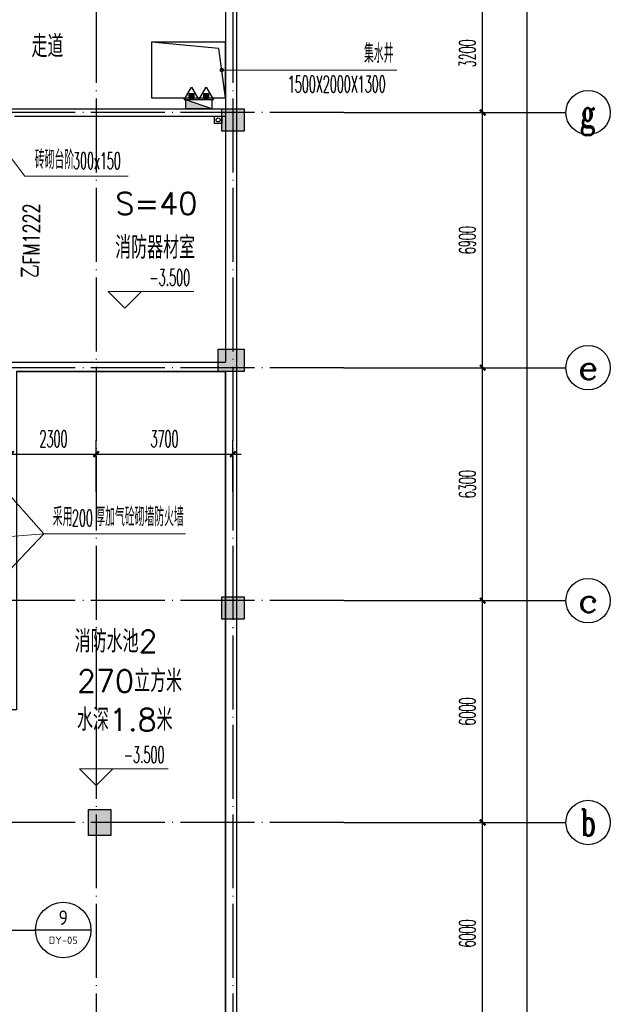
# Model space of a CAD drawing. Extents: x 1779708 to 7299578, y -1121471 to 88434.
# Tile 69 of 256: x 4207954 to 4223917, y -959860 to -933232. Entities that reach past the tile are written whole.
import ezdxf
from ezdxf.enums import TextEntityAlignment as Align

# ---------------------------------------------------------------- set-up
doc = ezdxf.new("R2010")
doc.units = 0
doc.header["$LTSCALE"] = 1000
doc.header["$MEASUREMENT"] = 0
doc.linetypes.add('DASH', pattern=[0.35, 0.25, -0.1])
doc.linetypes.add('DOTE', pattern=[2.42, 2, -0.2, 0.02, -0.2])
doc.layers.get('0').update_dxf_attribs({"linetype": 'CONTINUOUS'})
doc.layers.get('Defpoints').update_dxf_attribs({"linetype": 'CONTINUOUS'})
for name, color, linetype in [('11111111111111111111111111111', 50, 'DASH'), ('AXIS', 3, 'CONTINUOUS'), ('AXIS_TEXT', 7, 'CONTINUOUS'), ('DIM_IDEN', 3, 'CONTINUOUS'), ('DIM_污水', 3, 'CONTINUOUS'), ('DOTE', 1, 'DOTE'), ('EQUIP_灭火器', 7, 'CONTINUOUS'), ('P_PS_DIM', 1, 'CONTINUOUS'), ('PUB_DIM', 3, 'CONTINUOUS'), ('PUB_TEXT', 7, 'CONTINUOUS'), ('SPACE', 7, 'CONTINUOUS'), ('WALL', 255, 'CONTINUOUS'), ('WINDOW_TEXT', 7, 'CONTINUOUS'), ('可见线', 6, 'CONTINUOUS'), ('墙柱', 2, 'CONTINUOUS')]:
    doc.layers.add(name, color=color, linetype=linetype)
doc.layers.add('DIM_ELEV', color=3, linetype='CONTINUOUS', lineweight=13)
doc.styles.add('_TCH_AXIS', font='COMPLEX', dxfattribs={"bigfont": 'GBCBIG'})
doc.styles.add('_TCH_DIM', font='SIMPLEX.shx', dxfattribs={"width": 0.7, "bigfont": 'GBCBIG.shx'})
doc.styles.add('_TCH_DIM_T3', font='SIMPLEX.shx', dxfattribs={"width": 0.494118, "bigfont": 'GBCBIG.shx'})
doc.styles.add('_TCH_SPACE', font='SIMPLEX', dxfattribs={"height": 5, "bigfont": 'GBCBIG'})
doc.styles.add('_TCH_WINDOW', font='SIMPLEX', dxfattribs={"height": 3.5, "bigfont": 'GBCBIG'})
doc.styles.add('COMPLEX', font='COMPLEX')
doc.styles.get("Standard").update_dxf_attribs({"font": 'GBENOR', "bigfont": 'GBCBIG'})
doc.dimstyles.new('_TCH_ARCH&&150', dxfattribs={"dimtxt": 446.25, "dimasz": 150, "dimexe": 375, "dimexo": 450, "dimgap": 189.375, "dimtad": 1, "dimdec": 0, "dimzin": 0, "dimdsep": 46, "dimtxsty": '_TCH_DIM_T3', "dimblk": 'ARCHTICK', "dimcen": 0.09, "dimdle": 225, "dimclrt": 7, "dimazin": 2, "dimtfac": 1, "dimtdec": 0, "dimtix": 1, "dimtmove": 2, "dimatfit": 3, "dimfxl": 250, "dimtolj": 1, "dimtzin": 0, "dimarcsym": 0})

# ---------------------------------------------------------------- blocks, each defined once
blk = doc.blocks.new('$TwtSys$00000545')
h = blk.add_hatch()
h.set_pattern_fill('ANSI31', color=256, scale=200, angle=180, style=0)
h.set_pattern_definition([(225, (199409.273, 63921.482), (17.6776695, -17.6776695), [])])
h.paths.add_polyline_path([(65, 174), (-65, 174), (-65, 44), (65, 44)])
for p, q in [((0, 344), (-198, 0)), ((198, 0), (0, 344)), ((-198, 0), (198, 0))]:
    blk.add_line(p, q)
blk.add_lwpolyline([(65, 174), (-65, 174), (-65, 44), (65, 44)], close=True)
blk = doc.blocks.new('a1')
at = {"layer": '11111111111111111111111111111'}
for p, q in [((59122, 49136), (59122, 48936)), ((59322, 49136), (59122, 49136)), ((59322, 48936), (59322, 49136)), ((59122, 48936), (59322, 48936))]:
    blk.add_line(p, q, dxfattribs=at)
blk = doc.blocks.new('_AXISO')
blk.add_circle((0, 0), 0.5)
at = {"layer": 'AXIS_TEXT', "style": 'COMPLEX', "width": 1.041667}
blk.add_attdef('A', text='', height=0.56, dxfattribs=at).set_placement((-0.25, -0.28), (0.25, -0.28), align=Align.FIT)
blk = doc.blocks.new('_ArchTick')
at = {"color": 0, "linetype": 'ByBlock', "const_width": 0.4}
blk.add_lwpolyline([(-0.5, -0.5), (0.5, 0.5)], dxfattribs=at)
blk = doc.blocks.new('*D4573')
at = {"layer": 'AXIS', "color": 0, "lineweight": -2, "transparency": 16777216}
for p, q in [((4221667, -1061068), (4221667, -922618)), ((4217167, -922843), (4222042, -922843)), ((4217167, -1060843), (4222042, -1060843))]:
    blk.add_line(p, q, dxfattribs=at)
at = {"layer": 'Defpoints', "color": 0, "transparency": 16777216}
for p in [(4216717, -922843), (4221667, -922843), (4216717, -1060843)]:
    blk.add_point(p, dxfattribs=at)
at = {"layer": 'AXIS', "color": 0, "lineweight": -2, "transparency": 16777216, "xscale": 150, "yscale": 150, "zscale": 150}
for p, rotation in [((4221667, -922843), 90), ((4221667, -1060843), 270)]:
    blk.add_blockref('_ArchTick', p, dxfattribs=dict(at, rotation=rotation))
at = {"layer": 'AXIS', "color": 7, "transparency": 16777216, "insert": (4221255, -991843), "char_height": 446.2, "attachment_point": 5, "rotation": 90, "style": '_TCH_DIM_T3'}
blk.add_mtext('\\A1;138000', dxfattribs=at)
blk = doc.blocks.new('*D4591')
at = {"layer": 'AXIS', "color": 0, "lineweight": -2, "transparency": 16777216}
for p, q in [((4220467, -961168), (4220467, -954718)), ((4217167, -954943), (4220842, -954943)), ((4217167, -960943), (4220842, -960943))]:
    blk.add_line(p, q, dxfattribs=at)
at = {"layer": 'Defpoints', "color": 0, "transparency": 16777216}
for p in [(4216717, -954943), (4220467, -954943), (4216717, -960943)]:
    blk.add_point(p, dxfattribs=at)
at = {"layer": 'AXIS', "color": 0, "lineweight": -2, "transparency": 16777216, "xscale": 150, "yscale": 150, "zscale": 150}
for p, rotation in [((4220467, -954943), 90), ((4220467, -960943), 270)]:
    blk.add_blockref('_ArchTick', p, dxfattribs=dict(at, rotation=rotation))
at = {"layer": 'AXIS', "color": 7, "transparency": 16777216, "insert": (4220055, -957943), "char_height": 446.2, "attachment_point": 5, "rotation": 90, "style": '_TCH_DIM_T3'}
blk.add_mtext('\\A1;6000', dxfattribs=at)
blk = doc.blocks.new('*D4592')
at = {"layer": 'AXIS', "color": 0, "lineweight": -2, "transparency": 16777216}
for p, q in [((4220467, -955168), (4220467, -948718)), ((4217167, -948943), (4220842, -948943)), ((4217167, -954943), (4220842, -954943))]:
    blk.add_line(p, q, dxfattribs=at)
at = {"layer": 'Defpoints', "color": 0, "transparency": 16777216}
for p in [(4216717, -948943), (4220467, -948943), (4216717, -954943)]:
    blk.add_point(p, dxfattribs=at)
at = {"layer": 'AXIS', "color": 0, "lineweight": -2, "transparency": 16777216, "xscale": 150, "yscale": 150, "zscale": 150}
for p, rotation in [((4220467, -948943), 90), ((4220467, -954943), 270)]:
    blk.add_blockref('_ArchTick', p, dxfattribs=dict(at, rotation=rotation))
at = {"layer": 'AXIS', "color": 7, "transparency": 16777216, "insert": (4220055, -951943), "char_height": 446.2, "attachment_point": 5, "rotation": 90, "style": '_TCH_DIM_T3'}
blk.add_mtext('\\A1;6000', dxfattribs=at)
blk = doc.blocks.new('*D4593')
at = {"layer": 'AXIS', "color": 0, "lineweight": -2, "transparency": 16777216}
for p, q in [((4220467, -949168), (4220467, -942418)), ((4217167, -942643), (4220842, -942643)), ((4217167, -948943), (4220842, -948943))]:
    blk.add_line(p, q, dxfattribs=at)
at = {"layer": 'Defpoints', "color": 0, "transparency": 16777216}
for p in [(4216717, -942643), (4220467, -942643), (4216717, -948943)]:
    blk.add_point(p, dxfattribs=at)
at = {"layer": 'AXIS', "color": 0, "lineweight": -2, "transparency": 16777216, "xscale": 150, "yscale": 150, "zscale": 150}
for p, rotation in [((4220467, -942643), 90), ((4220467, -948943), 270)]:
    blk.add_blockref('_ArchTick', p, dxfattribs=dict(at, rotation=rotation))
at = {"layer": 'AXIS', "color": 7, "transparency": 16777216, "insert": (4220055, -945793), "char_height": 446.2, "attachment_point": 5, "rotation": 90, "style": '_TCH_DIM_T3'}
blk.add_mtext('\\A1;6300', dxfattribs=at)
blk = doc.blocks.new('*D4594')
at = {"layer": 'AXIS', "color": 0, "lineweight": -2, "transparency": 16777216}
for p, q in [((4220467, -942868), (4220467, -935518)), ((4217167, -935743), (4220842, -935743)), ((4217167, -942643), (4220842, -942643))]:
    blk.add_line(p, q, dxfattribs=at)
at = {"layer": 'Defpoints', "color": 0, "transparency": 16777216}
for p in [(4216717, -935743), (4220467, -935743), (4216717, -942643)]:
    blk.add_point(p, dxfattribs=at)
at = {"layer": 'AXIS', "color": 0, "lineweight": -2, "transparency": 16777216, "xscale": 150, "yscale": 150, "zscale": 150}
for p, rotation in [((4220467, -935743), 90), ((4220467, -942643), 270)]:
    blk.add_blockref('_ArchTick', p, dxfattribs=dict(at, rotation=rotation))
at = {"layer": 'AXIS', "color": 7, "transparency": 16777216, "insert": (4220055, -939193), "char_height": 446.2, "attachment_point": 5, "rotation": 90, "style": '_TCH_DIM_T3'}
blk.add_mtext('\\A1;6900', dxfattribs=at)
blk = doc.blocks.new('*D4595')
at = {"layer": 'AXIS', "color": 0, "lineweight": -2, "transparency": 16777216}
for p, q in [((4220467, -935968), (4220467, -932318)), ((4217167, -932543), (4220842, -932543)), ((4217167, -935743), (4220842, -935743))]:
    blk.add_line(p, q, dxfattribs=at)
at = {"layer": 'Defpoints', "color": 0, "transparency": 16777216}
for p in [(4216717, -932543), (4220467, -932543), (4216717, -935743)]:
    blk.add_point(p, dxfattribs=at)
at = {"layer": 'AXIS', "color": 0, "lineweight": -2, "transparency": 16777216, "xscale": 150, "yscale": 150, "zscale": 150}
for p, rotation in [((4220467, -932543), 90), ((4220467, -935743), 270)]:
    blk.add_blockref('_ArchTick', p, dxfattribs=dict(at, rotation=rotation))
at = {"layer": 'AXIS', "color": 7, "transparency": 16777216, "insert": (4220055, -934143), "char_height": 446.2, "attachment_point": 5, "rotation": 90, "style": '_TCH_DIM_T3'}
blk.add_mtext('\\A1;3200', dxfattribs=at)
blk = doc.blocks.new('*D6652')
at = {"layer": 'Defpoints', "color": 0, "transparency": 16777216}
for p in [(4210017, -944980), (4207717, -946443), (4210017, -946443)]:
    blk.add_point(p, dxfattribs=at)
at = {"layer": 'PUB_DIM', "color": 0, "lineweight": -2, "transparency": 16777216}
for p, q in [((4207717, -945993), (4207717, -944605)), ((4210017, -945993), (4210017, -944605)), ((4207492, -944980), (4210242, -944980))]:
    blk.add_line(p, q, dxfattribs=at)
at = {"layer": 'PUB_DIM', "color": 0, "lineweight": -2, "transparency": 16777216, "xscale": 150, "yscale": 150, "zscale": 150, "rotation": 180}
blk.add_blockref('_ArchTick', (4207717, -944980), dxfattribs=at)
at = {"layer": 'PUB_DIM', "color": 0, "lineweight": -2, "transparency": 16777216, "xscale": 150, "yscale": 150, "zscale": 150}
blk.add_blockref('_ArchTick', (4210017, -944980), dxfattribs=at)
at = {"layer": 'PUB_DIM', "color": 7, "transparency": 16777216, "insert": (4208867, -944568), "char_height": 446.2, "attachment_point": 5, "style": '_TCH_DIM_T3'}
blk.add_mtext('\\A1;2300', dxfattribs=at)
blk = doc.blocks.new('*D6653')
at = {"layer": 'Defpoints', "color": 0, "transparency": 16777216}
for p in [(4213717, -944980), (4210017, -946443), (4213717, -946443)]:
    blk.add_point(p, dxfattribs=at)
at = {"layer": 'PUB_DIM', "color": 0, "lineweight": -2, "transparency": 16777216}
for p, q in [((4210017, -945993), (4210017, -944605)), ((4213717, -945993), (4213717, -944605)), ((4209792, -944980), (4213942, -944980))]:
    blk.add_line(p, q, dxfattribs=at)
at = {"layer": 'PUB_DIM', "color": 0, "lineweight": -2, "transparency": 16777216, "xscale": 150, "yscale": 150, "zscale": 150, "rotation": 180}
blk.add_blockref('_ArchTick', (4210017, -944980), dxfattribs=at)
at = {"layer": 'PUB_DIM', "color": 0, "lineweight": -2, "transparency": 16777216, "xscale": 150, "yscale": 150, "zscale": 150}
blk.add_blockref('_ArchTick', (4213717, -944980), dxfattribs=at)
at = {"layer": 'PUB_DIM', "color": 7, "transparency": 16777216, "insert": (4211867, -944568), "char_height": 446.2, "attachment_point": 5, "style": '_TCH_DIM_T3'}
blk.add_mtext('\\A1;3700', dxfattribs=at)

msp = doc.modelspace()

# ---------------------------------------------------------------- hatches: boundary and pattern name
at = {"layer": '墙柱'}
h = msp.add_hatch(color=256, dxfattribs=at)
h.paths.add_polyline_path([(4196917.1, -1041543.3), (4197517.1, -1041543.3), (4197517.1, -1040943.3), (4196917.1, -1040943.3)])
h.paths.add_polyline_path([(4197417.1, -1028493.3), (4197917.1, -1028493.3), (4197917.1, -1028993.3), (4197417.1, -1028993.3)])
h.paths.add_polyline_path([(4196917.1, -1023143.3), (4197917.1, -1023143.3), (4197917.1, -1022643.3), (4196917.1, -1022643.3)])
h.paths.add_polyline_path([(4213517.1, -1009843.3), (4214017.1, -1009843.3), (4214017.1, -1010343.3), (4213517.1, -1010343.3)])
h.paths.add_polyline_path([(4209817.1, -1015993.3), (4210417.1, -1015993.3), (4210417.1, -1016693.3), (4209817.1, -1016693.3)])
h.paths.add_polyline_path([(4213417.1, -1048043.3), (4214017.1, -1048043.3), (4214017.1, -1047443.3), (4213417.1, -1047443.3)])
h.paths.add_polyline_path([(4209817.1, -1029093.3), (4210417.1, -1029093.3), (4210417.1, -1028393.3), (4209817.1, -1028393.3)])
h.paths.add_polyline_path([(4209917.1, -1009843.3), (4210417.1, -1009843.3), (4210417.1, -1010343.3), (4209917.1, -1010343.3)])
h.paths.add_polyline_path([(4196917.1, -1016093.3), (4197917.1, -1016093.3), (4197917.1, -1016593.3), (4196917.1, -1016593.3)])
h.paths.add_polyline_path([(4205217.1, -1048043.3), (4205817.1, -1048043.3), (4205817.1, -1047543.3), (4205217.1, -1047543.3)])
h.paths.add_polyline_path([(4209817.1, -1023343.3), (4210417.1, -1023343.3), (4210417.1, -1022643.3), (4209817.1, -1022643.3)])
h.paths.add_polyline_path([(4213417.1, -1034843.3), (4214017.1, -1034843.3), (4214017.1, -1034243.3), (4213417.1, -1034243.3)])
h.paths.add_polyline_path([(4205017.1, -1034843.3), (4205617.1, -1034843.3), (4205617.1, -1034243.3), (4205017.1, -1034243.3)])
h.paths.add_polyline_path([(4196917.1, -1034843.3), (4197917.1, -1034843.3), (4197917.1, -1034343.3), (4196917.1, -1034343.3)])
h.paths.add_polyline_path([(4213317.1, -1041543.3), (4214017.1, -1041543.3), (4214017.1, -1040943.3), (4213317.1, -1040943.3)])
h.paths.add_polyline_path([(4205217.1, -1041543.3), (4205817.1, -1041543.3), (4205817.1, -1040943.3), (4205217.1, -1040943.3)])
h.paths.add_polyline_path([(4213417.1, -1019043.3), (4214017.1, -1019043.3), (4214017.1, -1019643.3), (4213417.1, -1019643.3)])
h.paths.add_polyline_path([(4196917.1, -1009843.3), (4197917.1, -1009843.3), (4197917.1, -1010343.3), (4196917.1, -1010343.3)])
h.paths.add_polyline_path([(4196917.1, -1048343.3), (4197617.1, -1048343.3), (4197617.1, -1047843.3), (4196917.1, -1047843.3)])
h.paths.add_polyline_path([(4196917.1, -1051543.3), (4197617.1, -1051543.3), (4197617.1, -1051043.3), (4196917.1, -1051043.3)])
h.paths.add_polyline_path([(4204967.1, -1051643.3), (4205667.1, -1051643.3), (4205667.1, -1051043.3), (4204967.1, -1051043.3)])
h.paths.add_polyline_path([(4213417.1, -1051643.3), (4214017.1, -1051643.3), (4214017.1, -1051043.3), (4213417.1, -1051043.3)])
h.paths.add_polyline_path([(4213417.1, -1060843.3), (4214017.1, -1060843.3), (4214017.1, -1060343.3), (4213417.1, -1060343.3)])
h.paths.add_polyline_path([(4204967.1, -1060843.3), (4205667.1, -1060843.3), (4205667.1, -1060343.3), (4204967.1, -1060343.3)])
h.paths.add_polyline_path([(4196917.1, -1060843.3), (4197417.1, -1060843.3), (4197417.1, -1060343.3), (4196917.1, -1060343.3)])
h.paths.add_polyline_path([(4196917.1, -942143.3), (4197517.1, -942143.3), (4197517.1, -942743.3), (4196917.1, -942743.3)])
h.paths.add_polyline_path([(4197417.1, -955193.3), (4197917.1, -955193.3), (4197917.1, -954693.3), (4197417.1, -954693.3)])
h.paths.add_polyline_path([(4196917.1, -960543.3), (4197917.1, -960543.3), (4197917.1, -961043.3), (4196917.1, -961043.3)])
h.paths.add_polyline_path([(4213517.1, -973843.3), (4214017.1, -973843.3), (4214017.1, -973343.3), (4213517.1, -973343.3)])
h.paths.add_polyline_path([(4209817.1, -967693.3), (4210417.1, -967693.3), (4210417.1, -966993.3), (4209817.1, -966993.3)])
h.paths.add_polyline_path([(4213417.1, -935643.3), (4214017.1, -935643.3), (4214017.1, -936243.3), (4213417.1, -936243.3)])
h.paths.add_polyline_path([(4209817.1, -954593.3), (4210417.1, -954593.3), (4210417.1, -955293.3), (4209817.1, -955293.3)])
h.paths.add_polyline_path([(4209917.1, -973843.3), (4210417.1, -973843.3), (4210417.1, -973343.3), (4209917.1, -973343.3)])
h.paths.add_polyline_path([(4196917.1, -967593.3), (4197917.1, -967593.3), (4197917.1, -967093.3), (4196917.1, -967093.3)])
h.paths.add_polyline_path([(4205217.1, -935643.3), (4205817.1, -935643.3), (4205817.1, -936143.3), (4205217.1, -936143.3)])
h.paths.add_polyline_path([(4209817.1, -960343.3), (4210417.1, -960343.3), (4210417.1, -961043.3), (4209817.1, -961043.3)])
h.paths.add_polyline_path([(4213417.1, -948843.3), (4214017.1, -948843.3), (4214017.1, -949443.3), (4213417.1, -949443.3)])
h.paths.add_polyline_path([(4205017.1, -948843.3), (4205617.1, -948843.3), (4205617.1, -949443.3), (4205017.1, -949443.3)])
h.paths.add_polyline_path([(4196917.1, -948843.3), (4197917.1, -948843.3), (4197917.1, -949343.3), (4196917.1, -949343.3)])
h.paths.add_polyline_path([(4213317.1, -942143.3), (4214017.1, -942143.3), (4214017.1, -942743.3), (4213317.1, -942743.3)])
h.paths.add_polyline_path([(4205217.1, -942143.3), (4205817.1, -942143.3), (4205817.1, -942743.3), (4205217.1, -942743.3)])
h.paths.add_polyline_path([(4213417.1, -964643.3), (4214017.1, -964643.3), (4214017.1, -964043.3), (4213417.1, -964043.3)])
h.paths.add_polyline_path([(4196917.1, -973843.3), (4197917.1, -973843.3), (4197917.1, -973343.3), (4196917.1, -973343.3)])
h.paths.add_polyline_path([(4196917.1, -935343.3), (4197617.1, -935343.3), (4197617.1, -935843.3), (4196917.1, -935843.3)])
h.paths.add_polyline_path([(4196917.1, -932143.3), (4197617.1, -932143.3), (4197617.1, -932643.3), (4196917.1, -932643.3)])
h.paths.add_polyline_path([(4204967.1, -932043.3), (4205667.1, -932043.3), (4205667.1, -932643.3), (4204967.1, -932643.3)])
h.paths.add_polyline_path([(4213417.1, -932043.3), (4214017.1, -932043.3), (4214017.1, -932643.3), (4213417.1, -932643.3)])
h.paths.add_polyline_path([(4213417.1, -922843.3), (4214017.1, -922843.3), (4214017.1, -923343.3), (4213417.1, -923343.3)])
h.paths.add_polyline_path([(4204967.1, -922843.3), (4205667.1, -922843.3), (4205667.1, -923343.3), (4204967.1, -923343.3)])
h.paths.add_polyline_path([(4196917.1, -922843.3), (4197417.1, -922843.3), (4197417.1, -923343.3), (4196917.1, -923343.3)])

# ---------------------------------------------------------------- linework, layer by layer
at = {"color": 1}
for p, q in [((4213146.7, -935403.3), (4212446.7, -935403.3)), ((4212446.7, -935643.3), (4212446.7, -935403.3)), ((4213146.7, -935643.3), (4212446.7, -935403.3)), ((4213146.7, -935403.3), (4213146.7, -935643.3)), ((4213146.7, -935643.3), (4212446.7, -935643.3))]:
    msp.add_line(p, q, dxfattribs=at)
msp.add_solid([(4212446.7, -935643.3), (4212446.7, -935403.3), (4213146.7, -935643.3)], dxfattribs=at)
at = {"layer": 'AXIS'}
for p, q in [((4216717.1, -935743.3), (4222717.1, -935743.3)), ((4216717.1, -942643.3), (4222717.1, -942643.3)), ((4216717.1, -948943.3), (4222717.1, -948943.3)), ((4216717.1, -954943.3), (4222717.1, -954943.3))]:
    msp.add_line(p, q, dxfattribs=at)
at = {"layer": 'DIM_ELEV'}
for p, q in [((4213414.3, -934593.3), (4214948.9, -934593.3)), ((4214948.9, -934593.3), (4218151.6, -934593.3)), ((4206717.1, -935643.3), (4208094.2, -937466.5)), ((4208094.2, -937466.5), (4210884.7, -937466.5)), ((4210797, -941033.7), (4210347, -940583.7)), ((4210347, -940583.7), (4212662.9, -940583.7)), ((4210797, -941033.7), (4211247, -940583.7)), ((4205417.1, -943554.6), (4208607.3, -947131.8)), ((4204249.1, -951743.3), (4208607.3, -947131.8)), ((4205417.1, -947398.4), (4208607.3, -947131.8)), ((4208607.3, -947131.8), (4212436.7, -947131.8)), ((4210017.1, -953938.9), (4209567.1, -953488.9)), ((4209567.1, -953488.9), (4211969.9, -953488.9)), ((4210017.1, -953938.9), (4210467.1, -953488.9))]:
    msp.add_line(p, q, dxfattribs=at)
at = {"layer": 'DIM_ELEV', "const_width": 60}
msp.add_lwpolyline([(4213384.3, -934593.3, 1), (4213444.3, -934593.3, 1)], format="xyb", close=True, dxfattribs=at)
at = {"layer": 'DIM_IDEN'}
for p in [(4204840, -957851.6), (4209880.4, -957851.6), (4208380.4, -957851.6)]:
    msp.add_line(p, (4208380.4, -957851.6), dxfattribs=at)
msp.add_circle((4209130.4, -957851.6), 750, dxfattribs=at)
at = {"layer": 'DIM_污水', "color": 1}
msp.add_circle((4213317.1, -935943.3), 55, dxfattribs=at)
at = {"layer": 'DOTE'}
for p, q in [((4210017.1, -920843.3), (4210017.1, -1062843.3)), ((4213717.1, -920843.3), (4213717.1, -1062843.3)), ((4216717.1, -935743.3), (4194917.1, -935743.3)), ((4216717.1, -942643.3), (4194917.1, -942643.3)), ((4216717.1, -948943.3), (4194917.1, -948943.3)), ((4216717.1, -954943.3), (4194917.1, -954943.3))]:
    msp.add_line(p, q, dxfattribs=at)
at = {"layer": 'WALL'}
for p, q in [((4213517.1, -932543.3), (4213517.1, -935743.3)), ((4213817.1, -932543.3), (4213817.1, -935743.3)), ((4207617.1, -935643.3), (4213517.1, -935643.3)), ((4207817.1, -935843.3), (4213517.1, -935843.3)), ((4213517.1, -935743.3), (4213517.1, -942493.3)), ((4213817.1, -935743.3), (4213817.1, -942643.3)), ((4207617.1, -942493.3), (4213517.1, -942493.3)), ((4207867.1, -942743.3), (4213517.1, -942743.3)), ((4213517.1, -942743.3), (4213517.1, -963993.3)), ((4213817.1, -942643.3), (4213817.1, -964143.3))]:
    msp.add_line(p, q, dxfattribs=at)
at = {"layer": '可见线'}
for points in [[(4213517.1, -935343.3), (4213517.1, -933843.3), (4211517.1, -933843.3), (4211517.1, -935343.3)], [(4205467.1, -963993.3), (4213517.1, -963993.3), (4213517.1, -942743.3), (4207867.1, -942743.3), (4207867.1, -951893.3), (4205467.1, -951893.3)]]:
    msp.add_lwpolyline(points, close=True, dxfattribs=at)
msp.add_lwpolyline([(4213517.1, -935343.3), (4213338.3, -934007.7), (4211517.1, -933843.3)], dxfattribs=at)
at = {"layer": '墙柱'}
for points in [[(4213417.1, -935643.3), (4214017.1, -935643.3), (4214017.1, -936243.3), (4213417.1, -936243.3)], [(4213317.1, -942143.3), (4214017.1, -942143.3), (4214017.1, -942743.3), (4213317.1, -942743.3)], [(4213417.1, -948843.3), (4214017.1, -948843.3), (4214017.1, -949443.3), (4213417.1, -949443.3)], [(4209817.1, -954593.3), (4210417.1, -954593.3), (4210417.1, -955293.3), (4209817.1, -955293.3)]]:
    msp.add_lwpolyline(points, close=True, dxfattribs=at)

# ---------------------------------------------------------------- block references
at = {"layer": 'AXIS'}
ref = msp.add_blockref('_AXISO', (4223317.1, -935743.3), dxfattribs=dict(at, xscale=1200, yscale=1200, zscale=1200))
ref.add_attrib('A', 'g', dxfattribs={"layer": 'AXIS_TEXT', "height": 729.3, "style": '_TCH_AXIS', "width": 0.857143}).set_placement((4223108.7, -936108), (4223525.5, -936108), align=Align.FIT)
ref = msp.add_blockref('_AXISO', (4223317.1, -942643.3), dxfattribs=dict(at, xscale=1200, yscale=1200, zscale=1200))
ref.add_attrib('A', 'e', dxfattribs={"layer": 'AXIS_TEXT', "height": 637.8, "style": '_TCH_AXIS', "width": 1.384615}).set_placement((4223043.8, -942962.2), (4223590.4, -942962.2), align=Align.FIT)
ref = msp.add_blockref('_AXISO', (4223317.1, -948943.3), dxfattribs=dict(at, xscale=1200, yscale=1200, zscale=1200))
ref.add_attrib('A', 'c', dxfattribs={"layer": 'AXIS_TEXT', "height": 637.8, "style": '_TCH_AXIS', "width": 1.384615}).set_placement((4223043.8, -949262.2), (4223590.4, -949262.2), align=Align.FIT)
ref = msp.add_blockref('_AXISO', (4223317.1, -954943.3), dxfattribs=dict(at, xscale=1200, yscale=1200, zscale=1200))
ref.add_attrib('A', 'b', dxfattribs={"layer": 'AXIS_TEXT', "height": 729.3, "style": '_TCH_AXIS', "width": 0.75}).set_placement((4223108.7, -955308), (4223525.5, -955308), align=Align.FIT)
at = {"layer": 'EQUIP_灭火器', "color": 6, "yscale": -1, "rotation": 180}
for p in [(4212598.3, -935403.3), (4212995.1, -935403.3)]:
    msp.add_blockref('$TwtSys$00000545', p, dxfattribs=at)
at = {"layer": 'P_PS_DIM', "color": 1, "xscale": -1, "rotation": 270}
msp.add_blockref('a1', (4164281.5, -995165.3), dxfattribs=at)

# ---------------------------------------------------------------- texts
at = {"layer": 'PUB_TEXT', "color": 7, "style": '_TCH_DIM'}
for s, height, width, p in [('高砼门槛', 506.38, 0.7, (4206185.4, -933901.5)), ('集水井', 506.38, 0.7, (4217259.1, -934396.7)), ('1500X2000X1300', 446.25, 0.494118, (4215201.1, -935197.1)), ('砖砌台阶', 506.38, 0.7, (4208361.6, -937269.9)), ('300x150', 446.25, 0.494118, (4209393.7, -937269.9)), ('-3.500', 446.25, 0.494118, (4211462.9, -940426.2)), ('厚加气砼砌墙防火墙', 506.38, 0.7, (4209996, -946929.6)), ('采用', 506.38, 0.7, (4208849.9, -946929.6)), ('200', 446.25, 0.494118, (4209366, -946929.6)), ('-3.500', 446.25, 0.494118, (4210769.9, -953331.4))]:
    msp.add_text(s, height=height, dxfattribs=dict(at, width=width)).set_placement(p)
at = {"layer": 'PUB_TEXT', "color": 7}
for s, height, width, p, p2 in [('9', 392.6, 0.979292, (4209004, -957712.9), (4209256.8, -957712.9)), ('DY-05', 201.87, 1.021526, (4208739, -958228.6), (4209521.8, -958228.6))]:
    msp.add_text(s, height=height, dxfattribs=dict(at, width=width)).set_placement(p, p2, align=Align.FIT)
at = {"layer": 'SPACE', "style": '_TCH_SPACE'}
for s, p in [('走道', (4208272.8, -934249.3)), ('S=40', (4210542.2, -938501.3)), ('消防器材室', (4210533.8, -939695.1)), ('消防水池2', (4209438.8, -950345.1)), ('270立方米', (4209503.1, -951417.9)), ('水深1.8米', (4209503.1, -952463.2))]:
    msp.add_text(s, height=600, dxfattribs=at).set_placement(p)
at = {"layer": 'WINDOW_TEXT', "style": '_TCH_WINDOW', "width": 0.705882}
msp.add_text('FM1222', height=446.25, rotation=90, dxfattribs=at).set_placement((4208492.1, -939849))
at = {"layer": 'WINDOW_TEXT', "style": '_TCH_WINDOW'}
msp.add_text('乙', height=506.4, rotation=90, dxfattribs=at).set_placement((4208492.1, -940217.6))

# ---------------------------------------------------------------- dimensions: what is measured, and where the dimension line sits
at = {"layer": 'AXIS'}
for p1, p2, distance, picture, middle in [((4216717.1, -1060843.3), (4216717.1, -922843.3), -4950, '*D4573', (4221254.6, -991843.3)), ((4216717.1, -935743.3), (4216717.1, -932543.3), -3750, '*D4595', (4220054.6, -934143.3)), ((4216717.1, -942643.3), (4216717.1, -935743.3), -3750, '*D4594', (4220054.6, -939193.3)), ((4216717.1, -948943.3), (4216717.1, -942643.3), -3750, '*D4593', (4220054.6, -945793.3)), ((4216717.1, -954943.3), (4216717.1, -948943.3), -3750, '*D4592', (4220054.6, -951943.3)), ((4216717.1, -960943.3), (4216717.1, -954943.3), -3750, '*D4591', (4220054.6, -957943.3))]:
    dim = msp.add_aligned_dim(p1=p1, p2=p2, distance=distance, dimstyle='_TCH_ARCH&&150', dxfattribs=at)
    dim.commit()
    dim.dimension.update_dxf_attribs({"geometry": picture, "text_midpoint": middle})
at = {"layer": 'PUB_DIM'}
for p1, p2, picture, middle in [((4207717.1, -946443.3), (4210017.1, -946443.3), '*D6652', (4208867.1, -944567.7)), ((4210017.1, -946443.3), (4213717.1, -946443.3), '*D6653', (4211867.1, -944567.7))]:
    dim = msp.add_aligned_dim(p1=p1, p2=p2, distance=1463.2, dimstyle='_TCH_ARCH&&150', dxfattribs=at)
    dim.commit()
    dim.dimension.update_dxf_attribs({"geometry": picture, "text_midpoint": middle})

doc.saveas('drawing.dxf')
